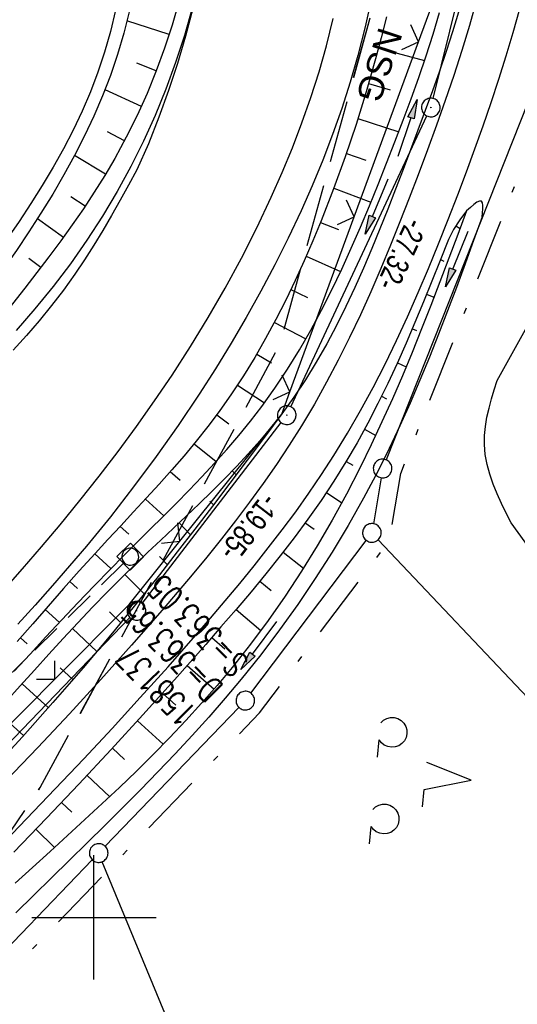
# Model space of a CAD drawing. Extents: x 510579 to 511204, y 466954 to 468018.
# Tile 26 of 48: x 511094 to 511134, y 467193 to 467272. Entities that reach past the tile are written whole.
import ezdxf

# ---------------------------------------------------------------- set-up
doc = ezdxf.new("R2010")
doc.units = 0
doc.header["$LTSCALE"] = 10
doc.header["$MEASUREMENT"] = 0
for name, pattern in [('AUSGEZOGEN', [0]), ('LT00', [0]), ('LT05', [0.7, 0.5, -0.2]), ('LT08', [0.42, 0.2, -0.1, 0.02, -0.1]), ('STRICHLINIE2', [0.375, 0.25, -0.125])]:
    doc.linetypes.add(name, pattern=pattern)
doc.layers.get('0').update_dxf_attribs({"linetype": 'LT00'})
for name, color, linetype in [('--EK_FBR', 1, 'LT00'), ('--EK_Haltung', 7, 'STRICHLINIE2'), ('--EK_Schacht-Text', 5, 'LT00'), ('--EL_DFK_AB_L', 21, 'LT00'), ('--EL_DFK_AB_P', 7, 'LT00'), ('--EL_Haltung', 182, 'STRICHLINIE2'), ('ABSTAND', 8, 'LT00'), ('DFK_AB_L', 21, 'LT00'), ('DFK_AB_P', 7, 'LT00'), ('DFK_GZPKT', 250, 'LT00'), ('DFK_KATASTER', 250, 'LT00'), ('DFK_NUTZUNG', 250, 'LT00'), ('FFH', 61, 'LT05'), ('GEMEINDEGRENZE', 3, 'LT08'), ('NSG', 61, 'LT05'), ('NSG_TEXT', 61, 'LT00'), ('PFEIL', 140, 'AUSGEZOGEN'), ('V100_AFBR_BAB', 250, 'LT00'), ('V100_BOESCH', 250, 'LT00'), ('V100_BOSCHUNG', 250, 'LT00'), ('V100_GRABEN', 250, 'LT00'), ('V100_KA_MULD', 182, 'LT00'), ('V100_LD_MARK', 250, 'LT00'), ('V100_RASTER', 250, 'LT00'), ('V100_ZAUN', 40, 'LT00')]:
    doc.layers.add(name, color=color, linetype=linetype)
doc.styles.add('Beschrift', font='ARIAL.TTF')
doc.styles.add('schachtbeschriftung', font='romans.shx', dxfattribs={"width": 0.75, "height": 2})
doc.styles.get("Standard").update_dxf_attribs({"font": 'ARIAL.TTF'})

# ---------------------------------------------------------------- blocks, each defined once
blk = doc.blocks.new('SYMB7010')
at = {"color": 0, "linetype": 'ByBlock'}
for points in [[(-0.031408, 0.499213), (-0.093728, 0.49134), (-0.15457, 0.475719), (-0.212975, 0.452595), (-0.268021, 0.422333), (-0.31884, 0.385411), (-0.36463, 0.342411), (-0.40467, 0.29401), (-0.438329, 0.240973), (-0.465074, 0.184136), (-0.484486, 0.124395), (-0.496256, 0.062692), (-0.5002, 0)], [(-0.5002, 0), (-0.496256, -0.062692), (-0.484486, -0.124395), (-0.465075, -0.184136), (-0.438329, -0.240973), (-0.404671, -0.29401), (-0.36463, -0.342411), (-0.31884, -0.385411), (-0.268021, -0.422333), (-0.212975, -0.452595), (-0.154571, -0.475719), (-0.093728, -0.49134), (-0.031408, -0.499213), (0.031408, -0.499213)], [(0.5002, 0), (0.496256, 0.062692), (0.484485, 0.124395), (0.465074, 0.184136), (0.438329, 0.240973), (0.40467, 0.29401), (0.36463, 0.342411), (0.31884, 0.385411), (0.268021, 0.422333), (0.212975, 0.452595), (0.15457, 0.475719), (0.093728, 0.49134), (0.031408, 0.499213), (-0.031408, 0.499213)], [(0.031408, -0.499213), (0.093728, -0.491341), (0.15457, -0.475719), (0.212975, -0.452595), (0.268021, -0.422333), (0.31884, -0.385411), (0.36463, -0.342411), (0.404671, -0.294011), (0.438329, -0.240974), (0.465075, -0.184136), (0.484486, -0.124395), (0.496256, -0.062692), (0.500201, 0)]]:
    blk.add_lwpolyline(points, dxfattribs=at)
blk = doc.blocks.new('SYMB0003')
at = {"color": 0, "linetype": 'ByBlock'}
for p, q in [((-0.015712, 0), (0.010166, 0.012015)), ((0, -0.021257), (-0.015712, 0)), ((0.010166, 0.012015), (0, -0.021257))]:
    blk.add_line(p, q, dxfattribs=at)
for points in [[(-0.031395, 0.499013), (-0.093691, 0.491144), (-0.154509, 0.475528), (-0.21289, 0.452414), (-0.267913, 0.422164), (-0.318712, 0.385257), (-0.364484, 0.342274), (-0.404509, 0.293893), (-0.438154, 0.240877), (-0.464888, 0.184062), (-0.484292, 0.124345), (-0.496058, 0.062667), (-0.5, 0)], [(-0.5, 0), (-0.496058, -0.062667), (-0.484292, -0.124345), (-0.464888, -0.184062), (-0.438154, -0.240877), (-0.404509, -0.293893), (-0.364485, -0.342274), (-0.318712, -0.385257), (-0.267914, -0.422164), (-0.21289, -0.452414), (-0.154509, -0.475529), (-0.093691, -0.491144), (-0.031395, -0.499014), (0.031395, -0.499014)], [(0.5, 0), (0.496057, 0.062667), (0.484292, 0.124345), (0.464888, 0.184062), (0.438153, 0.240877), (0.404509, 0.293893), (0.364484, 0.342274), (0.318712, 0.385257), (0.267913, 0.422164), (0.21289, 0.452414), (0.154509, 0.475528), (0.093691, 0.491144), (0.031395, 0.499013), (-0.031395, 0.499013)], [(0.031395, -0.499014), (0.093691, -0.491144), (0.154509, -0.475529), (0.21289, -0.452414), (0.267914, -0.422164), (0.318712, -0.385257), (0.364485, -0.342274), (0.404509, -0.293893), (0.438154, -0.240877), (0.464889, -0.184062), (0.484292, -0.124345), (0.496058, -0.062667), (0.5, 0)]]:
    blk.add_lwpolyline(points, dxfattribs=at)
blk = doc.blocks.new('SYMB7201')
at = {"color": 0, "linetype": 'ByBlock'}
for p, q in [((0, 0.385), (-0.11, 0.015)), ((-0.255, -0.385), (-0.115, -0.385)), ((0.445, -0.385), (0.585, -0.385))]:
    blk.add_line(p, q, dxfattribs=at)
for points in [[(0.25, 0.015), (0.11, 0.015), (0, 0.385)], [(-0.393816, -0.383308), (-0.416239, -0.362945), (-0.432849, -0.337617), (-0.442589, -0.308936), (-0.444836, -0.27873), (-0.439449, -0.248923), (-0.426769, -0.221415), (-0.407606, -0.197958), (-0.38318, -0.180047), (-0.355047, -0.168823), (-0.325, -0.165), (-0.294953, -0.168823), (-0.26682, -0.180047), (-0.242394, -0.197959), (-0.223231, -0.221415), (-0.210551, -0.248923), (-0.205164, -0.27873), (-0.207411, -0.308936), (-0.21715, -0.337617), (-0.233761, -0.362945), (-0.256184, -0.383308)], [(0.306185, -0.383308), (0.283761, -0.362945), (0.267151, -0.337617), (0.257411, -0.308936), (0.255164, -0.27873), (0.260552, -0.248923), (0.273231, -0.221415), (0.292394, -0.197958), (0.31682, -0.180047), (0.344953, -0.168823), (0.375, -0.165), (0.405047, -0.168823), (0.43318, -0.180047), (0.457606, -0.197959), (0.476769, -0.221415), (0.489449, -0.248923), (0.494836, -0.27873), (0.492589, -0.308936), (0.48285, -0.337617), (0.466239, -0.362945), (0.443816, -0.383308)]]:
    blk.add_lwpolyline(points, dxfattribs=at)
blk = doc.blocks.new('Pfreil3')
at = {"layer": 'PFEIL'}
blk.add_hatch(color=256, dxfattribs=at).paths.add_polyline_path([(-1.549, 0.273), (-1.549, -0.273), (0, 0)])
for p, q in [((-1.549, 0), (-4.831, 0)), ((-1.549, -0.273), (-1.549, 0.273)), ((-1.549, 0.273), (0, 0)), ((0, 0), (-1.549, -0.273))]:
    blk.add_line(p, q, dxfattribs=at)
blk = doc.blocks.new('SYMB0024')
at = {"color": 0, "linetype": 'ByBlock'}
for p, q in [((-0.5, 0.5), (0, 0)), ((0, 0), (0.5, 0.5))]:
    blk.add_line(p, q, dxfattribs=at)
blk = doc.blocks.new('SYMB1210')
at = {"color": 0, "linetype": 'ByBlock'}
blk.add_line((0.018815, -0.179014), (0.055623, -0.17119), dxfattribs=at)
for points in [[(-0.2, -0.2), (-0.2, 0.2), (0.2, 0.2), (0.2, -0.2), (-0.2, -0.2)], [(0.018815, 0.179014), (-0.018815, 0.179014), (-0.055623, 0.17119), (-0.09, 0.155885), (-0.120444, 0.133766), (-0.145623, 0.105801), (-0.164438, 0.073213), (-0.176067, 0.037424), (-0.18, 0)], [(-0.18, 0), (-0.176067, -0.037424), (-0.164438, -0.073213), (-0.145623, -0.105801), (-0.120444, -0.133766), (-0.09, -0.155885), (-0.055623, -0.17119), (-0.018815, -0.179014), (0.018815, -0.179014)], [(0.18, 0), (0.176067, 0.037424), (0.164438, 0.073213), (0.145623, 0.105801), (0.120444, 0.133766), (0.09, 0.155885), (0.055623, 0.17119), (0.018815, 0.179014)], [(0.055623, -0.17119), (0.09, -0.155885), (0.120444, -0.133766), (0.145623, -0.105801), (0.164438, -0.073213), (0.176067, -0.037424), (0.18, 0)]]:
    blk.add_lwpolyline(points, dxfattribs=at)

msp = doc.modelspace()

# ---------------------------------------------------------------- linework, layer by layer
at = {"layer": '--EK_FBR'}
for points in [[(511122.309, 467273.927), (511121.802, 467271.609), (511121.219, 467269.31), (511120.605, 467267.176), (511119.927, 467265.062), (511119.189, 467262.968), (511118.394, 467260.894), (511117.546, 467258.841), (511116.649, 467256.81), (511115.623, 467254.631), (511114.545, 467252.477), (511113.418, 467250.349), (511112.243, 467248.246), (511111.024, 467246.169), (511109.762, 467244.116), (511108.461, 467242.089), (511106.761, 467239.56), (511105.003, 467237.072), (511103.188, 467234.626), (511101.318, 467232.222), (511099.395, 467229.862), (511098.042, 467228.263), (511096.667, 467226.682), (511095.274, 467225.118), (511093.865, 467223.567)], [(511107.902, 467273.113), (511107.273, 467270.921), (511106.566, 467268.753), (511105.781, 467266.612), (511104.918, 467264.503), (511103.979, 467262.427), (511102.963, 467260.389), (511101.858, 467258.367), (511100.678, 467256.389), (511099.426, 467254.455), (511098.103, 467252.566), (511096.712, 467250.725), (511095.256, 467248.931), (511093.737, 467247.188)]]:
    msp.add_lwpolyline(points, dxfattribs=at)
at = {"layer": '--EK_Haltung'}
msp.add_line((511102.378, 467228.482), (511067.176, 467194.011), dxfattribs=at)
at = {"layer": '--EL_DFK_AB_L'}
for p, q in [((511127.271, 467265.858), (511131.36, 467282.352)), ((511115.818, 467241.069), (511126.772, 467264.451)), ((511103.867, 467225.245), (511115.043, 467239.795)), ((511102.89, 467224.11), (511070.901, 467190.91))]:
    msp.add_line(p, q, dxfattribs=at)
at = {"layer": '--EL_Haltung'}
msp.add_line((511102.378, 467228.482), (511067.176, 467194.011), dxfattribs=at)
at = {"layer": 'DFK_AB_L'}
for p, q in [((511127.271, 467265.858), (511131.36, 467282.352)), ((511115.818, 467241.069), (511126.772, 467264.451)), ((511103.867, 467225.245), (511115.043, 467239.795)), ((511102.89, 467224.11), (511070.901, 467190.91))]:
    msp.add_line(p, q, dxfattribs=at)
at = {"layer": 'DFK_KATASTER'}
for p, q in [((511135.524, 467267.143), (511123.487, 467236.797)), ((511123.087, 467235.36), (511122.473, 467231.66)), ((511112.622, 467218.029), (511121.898, 467230.321)), ((511122.865, 467230.375), (511141.585, 467210.565)), ((511100.9, 467205.711), (511111.65, 467216.889)), ((511099.861, 467204.629), (511074.69, 467178.431)), ((511112.143, 467176.783), (511100.667, 467204.477))]:
    msp.add_line(p, q, dxfattribs=at)
at = {"layer": 'FFH', "flags": 128}
msp.add_lwpolyline([(511028.436, 466972.995), (511027.597, 467018.053), (511038.224, 467088.667), (511064.683, 467164.599), (511095.678, 467210.445), (511114.923, 467246.008), (511126.116, 467286.457), (511133.421, 467321.796), (511124.57, 467369.412), (511172.757, 467347.673), (511187.373, 467347.944)], dxfattribs=at)
at = {"layer": 'GEMEINDEGRENZE', "ltscale": 2.5, "flags": 128}
msp.add_lwpolyline([(511049, 466973.934), (511042.864, 467071.75), (511045.557, 467102.024), (511049.936, 467123.713), (511055.905, 467143.395), (511064.272, 467161.502), (511075.327, 467176.929), (511101.462, 467204.131), (511113.314, 467216.455), (511123.769, 467230.311), (511124.664, 467235.696), (511137.245, 467267.415), (511140.112, 467282.012), (511141.46, 467305.984), (511137.644, 467322.054), (511135.296, 467327.924), (511128.455, 467343.858), (511142.997, 467349.667), (511146.299, 467350.99), (511162.093, 467343.261), (511183.637, 467332.817), (511188.105, 467331.917)], dxfattribs=at)
at = {"layer": 'NSG', "flags": 128}
msp.add_lwpolyline([(511028.438, 466972.995), (511027.598, 467018.055), (511038.227, 467088.668), (511064.684, 467164.602), (511095.68, 467210.445), (511114.926, 467246.012), (511126.117, 467286.457), (511133.422, 467321.797), (511124.57, 467369.414), (511172.758, 467347.676), (511187.373, 467347.947)], dxfattribs=at)
at = {"layer": 'V100_AFBR_BAB'}
for points in [[(511130.771, 467273.767), (511130.193, 467271.735), (511129.577, 467269.714), (511128.926, 467267.703), (511128.247, 467265.701), (511127.541, 467263.706), (511126.814, 467261.716), (511126.071, 467259.731), (511125.345, 467257.833), (511124.604, 467255.939), (511123.844, 467254.054), (511123.063, 467252.178), (511122.256, 467250.315), (511121.42, 467248.466), (511120.552, 467246.635), (511119.648, 467244.824), (511118.705, 467243.035), (511117.72, 467241.271), (511116.689, 467239.534), (511115.7, 467237.964), (511114.672, 467236.417), (511113.609, 467234.893), (511112.515, 467233.388), (511111.393, 467231.903), (511110.246, 467230.434), (511109.077, 467228.981), (511107.891, 467227.541), (511106.689, 467226.114), (511105.476, 467224.697), (511103.026, 467221.891), (511100.545, 467219.12), (511098.032, 467216.38), (511095.49, 467213.669), (511092.918, 467210.986)], [(511122.309, 467273.927), (511121.802, 467271.609), (511121.219, 467269.31), (511120.605, 467267.176), (511119.927, 467265.062), (511119.189, 467262.968), (511118.394, 467260.894), (511117.546, 467258.841), (511116.649, 467256.81), (511115.623, 467254.631), (511114.545, 467252.477), (511113.418, 467250.349), (511112.243, 467248.246), (511111.024, 467246.169), (511109.762, 467244.116), (511108.461, 467242.089), (511106.761, 467239.56), (511105.003, 467237.072), (511103.188, 467234.626), (511101.318, 467232.222), (511099.395, 467229.862), (511098.042, 467228.263), (511096.667, 467226.682), (511095.274, 467225.118), (511093.865, 467223.567)], [(511092.237, 467205.52), (511094.573, 467207.914), (511096.89, 467210.324), (511099.187, 467212.752), (511101.464, 467215.199), (511103.72, 467217.668), (511105.955, 467220.159), (511108.167, 467222.675), (511109.364, 467224.059), (511110.55, 467225.453), (511111.723, 467226.857), (511112.88, 467228.274), (511114.017, 467229.706), (511115.131, 467231.153), (511116.22, 467232.618), (511117.278, 467234.103), (511118.304, 467235.608), (511119.295, 467237.136), (511120.393, 467238.933), (511121.442, 467240.759), (511122.447, 467242.613), (511123.409, 467244.491), (511124.332, 467246.391), (511125.221, 467248.31), (511126.078, 467250.246), (511126.906, 467252.196), (511127.71, 467254.158), (511128.492, 467256.128), (511129.256, 467258.105), (511129.955, 467259.955), (511130.638, 467261.809), (511131.303, 467263.668), (511131.946, 467265.533), (511132.564, 467267.405), (511133.155, 467269.284), (511133.716, 467271.173), (511134.243, 467273.07)], [(511107.902, 467273.113), (511107.273, 467270.921), (511106.566, 467268.753), (511105.781, 467266.612), (511104.918, 467264.503), (511103.979, 467262.427), (511102.963, 467260.389), (511101.858, 467258.367), (511100.678, 467256.389), (511099.426, 467254.455), (511098.103, 467252.566), (511096.712, 467250.725), (511095.256, 467248.931), (511093.737, 467247.188)]]:
    msp.add_lwpolyline(points, dxfattribs=at)
at = {"layer": 'V100_BOESCH'}
for points in [[(511106.824, 467273.645), (511106.285, 467271.765), (511105.678, 467269.906), (511105.006, 467268.07), (511104.268, 467266.262), (511103.465, 467264.483), (511102.599, 467262.737), (511101.67, 467261.027), (511100.867, 467259.66), (511100.028, 467258.317), (511099.155, 467256.994), (511098.253, 467255.689), (511097.327, 467254.399), (511096.381, 467253.123), (511095.418, 467251.856), (511094.442, 467250.598), (511093.459, 467249.345), (511092.471, 467248.094), (511091.711, 467247.408), (511090.907, 467246.774), (511090.061, 467246.196), (511089.179, 467245.676), (511088.264, 467245.216), (511087.32, 467244.819)], [(511123.519, 467272.433), (511123.094, 467270.734), (511122.644, 467269.044), (511121.887, 467266.396), (511121.074, 467263.771), (511120.201, 467261.168), (511119.267, 467258.584), (511118.269, 467256.02), (511117.604, 467254.407), (511116.91, 467252.803), (511116.185, 467251.213), (511115.427, 467249.638), (511114.634, 467248.082), (511113.805, 467246.547), (511112.935, 467245.037), (511112.025, 467243.555), (511111.07, 467242.103), (511110.07, 467240.685), (511109.16, 467239.477), (511108.217, 467238.293), (511107.247, 467237.129), (511106.255, 467235.983), (511105.245, 467234.851), (511104.221, 467233.728), (511103.189, 467232.612), (511102.153, 467231.499), (511101.117, 467230.385), (511100.087, 467229.267), (511098.817, 467227.866), (511097.56, 467226.455), (511096.312, 467225.037), (511095.072, 467223.614), (511093.836, 467222.188)], [(511154.244, 467203.159), (511133.534, 467231.717), (511133.147, 467232.498), (511132.772, 467233.279), (511132.419, 467234.061), (511132.1, 467234.846), (511131.826, 467235.634), (511131.609, 467236.425), (511131.459, 467237.221), (511131.389, 467238.022), (511131.4, 467238.749), (511131.474, 467239.481), (511131.6, 467240.216), (511131.769, 467240.954), (511131.969, 467241.694), (511132.19, 467242.435), (511132.422, 467243.177), (511145.631, 467266.953)], [(511129.965, 467256.83), (511129.407, 467256.106), (511128.919, 467255.332), (511128.507, 467254.516), (511127.843, 467252.84), (511127.175, 467251.166), (511126.498, 467249.498), (511125.809, 467247.837), (511125.102, 467246.186), (511124.374, 467244.547), (511123.62, 467242.924), (511122.837, 467241.318), (511122.019, 467239.732), (511121.163, 467238.168), (511120.264, 467236.63), (511119.287, 467235.068), (511118.264, 467233.532), (511117.201, 467232.022), (511116.1, 467230.534), (511114.968, 467229.067), (511113.809, 467227.617), (511112.627, 467226.183), (511111.427, 467224.763), (511110.213, 467223.354), (511108.991, 467221.953), (511106.471, 467219.105), (511103.931, 467216.284), (511101.371, 467213.488), (511098.788, 467210.716), (511096.182, 467207.968), (511093.551, 467205.242)], [(511115.094, 467240.483), (511113.707, 467238.624), (511112.317, 467236.767), (511110.923, 467234.912), (511109.523, 467233.062), (511108.115, 467231.219), (511106.697, 467229.384), (511105.266, 467227.558), (511103.82, 467225.743), (511101.49, 467222.887), (511099.118, 467220.064), (511096.703, 467217.278), (511094.244, 467214.529), (511091.742, 467211.821)]]:
    msp.add_lwpolyline(points, dxfattribs=at)
at = {"layer": 'V100_BOSCHUNG'}
for p, q in [((511106.043, 467270.997), (511102.651, 467272.095)), ((511122.876, 467269.904), (511126.582, 467268.927)), ((511105.008, 467268.079), (511103.437, 467268.689)), ((511122.084, 467267.065), (511123.83, 467266.553)), ((511103.809, 467265.224), (511100.888, 467266.56)), ((511121.222, 467264.238), (511124.512, 467263.186)), ((511102.45, 467262.454), (511101.093, 467263.168)), ((511120.292, 467261.431), (511121.85, 467260.891)), ((511100.938, 467259.778), (511098.431, 467261.263)), ((511119.29, 467258.647), (511122.271, 467257.53)), ((511099.285, 467257.188), (511098.142, 467257.948)), ((511097.538, 467254.689), (511095.449, 467256.191)), ((511118.216, 467255.889), (511119.652, 467255.31)), ((511129.087, 467255.616), (511129.434, 467255.404)), ((511095.724, 467252.257), (511094.766, 467252.985)), ((511117.071, 467253.169), (511119.834, 467251.955)), ((511127.87, 467252.906), (511128.137, 467252.784)), ((511115.84, 467250.485), (511117.166, 467249.853)), ((511126.748, 467250.109), (511127.341, 467249.872)), ((511114.514, 467247.854), (511117.039, 467246.538)), ((511125.6, 467247.345), (511125.921, 467247.209)), ((511113.087, 467245.295), (511114.27, 467244.606)), ((511124.401, 467244.606), (511125.102, 467244.286)), ((511111.544, 467242.813), (511113.717, 467241.387)), ((511123.128, 467241.906), (511123.52, 467241.711)), ((511109.869, 467240.413), (511110.848, 467239.692)), ((511115.05, 467240.426), (511115.051, 467240.426)), ((511121.763, 467239.255), (511122.659, 467238.765)), ((511108.055, 467238.095), (511109.822, 467236.67)), ((511113.204, 467238.064), (511113.255, 467238.02)), ((511120.289, 467236.671), (511120.81, 467236.355)), ((511106.136, 467235.848), (511106.936, 467235.15)), ((511111.124, 467235.906), (511111.442, 467235.602)), ((511104.142, 467233.642), (511105.613, 467232.299)), ((511118.694, 467234.166), (511119.921, 467233.344)), ((511109.308, 467233.483), (511109.609, 467233.175)), ((511102.105, 467231.447), (511102.793, 467230.812)), ((511106.84, 467231.722), (511107.758, 467230.755)), ((511116.992, 467231.736), (511117.707, 467231.211)), ((511100.064, 467229.242), (511101.366, 467228.053)), ((511105.277, 467229.014), (511105.9, 467228.364)), ((511115.2, 467229.363), (511116.839, 467228.083)), ((511102.479, 467227.573), (511104.034, 467226.01)), ((511098.048, 467227.006), (511098.667, 467226.455)), ((511113.338, 467227.042), (511114.255, 467226.291)), ((511096.062, 467224.751), (511097.228, 467223.725)), ((511101.251, 467224.558), (511102.149, 467223.686)), ((511111.423, 467224.759), (511113.419, 467223.068)), ((511098.277, 467223.237), (511100.241, 467221.391)), ((511094.091, 467222.483), (511094.639, 467222.007)), ((511109.47, 467222.5), (511110.525, 467221.586)), ((511107.497, 467220.26), (511109.652, 467218.353)), ((511097.271, 467220.067), (511098.305, 467219.116)), ((511094.22, 467218.787), (511096.335, 467216.862)), ((511105.505, 467218.027), (511106.577, 467217.069)), ((511093.272, 467215.593), (511094.333, 467214.628)), ((511103.503, 467215.813), (511105.569, 467213.927)), ((511101.481, 467213.607), (511102.46, 467212.704)), ((511099.448, 467211.42), (511101.261, 467209.711)), ((511097.396, 467209.242), (511098.227, 467208.45)), ((511095.328, 467207.078), (511096.835, 467205.625))]:
    msp.add_line(p, q, dxfattribs=at)
at = {"layer": 'V100_GRABEN'}
for points in [[(511101.729, 467272.972), (511101.325, 467271.258), (511100.847, 467269.572), (511100.313, 467267.972), (511099.711, 467266.399), (511099.045, 467264.85), (511098.321, 467263.323), (511097.542, 467261.818), (511096.714, 467260.332), (511095.84, 467258.863), (511094.926, 467257.41), (511093.975, 467255.97), (511092.993, 467254.543), (511091.983, 467253.127), (511090.951, 467251.719), (511089.901, 467250.318), (511088.837, 467248.923), (511087.764, 467247.53), (511086.686, 467246.14)], [(511102.827, 467272.84), (511102.395, 467271.1), (511101.893, 467269.385), (511101.325, 467267.711), (511100.69, 467266.064), (511099.994, 467264.442), (511099.24, 467262.844), (511098.433, 467261.266), (511097.577, 467259.709), (511096.678, 467258.169), (511095.738, 467256.645), (511094.763, 467255.136), (511093.757, 467253.639), (511092.725, 467252.152), (511091.67, 467250.675), (511090.598, 467249.205), (511089.513, 467247.74), (511088.419, 467246.279), (511087.32, 467244.819)], [(511129.299, 467272.808), (511128.817, 467271.214), (511128.307, 467269.627), (511127.772, 467268.043), (511127.215, 467266.464), (511126.642, 467264.886), (511126.054, 467263.31), (511125.457, 467261.733), (511124.853, 467260.155), (511124.239, 467258.56), (511123.617, 467256.965), (511122.985, 467255.374), (511122.337, 467253.792), (511121.668, 467252.221), (511120.976, 467250.664), (511120.255, 467249.127), (511119.501, 467247.611), (511118.711, 467246.12), (511117.879, 467244.659), (511117.002, 467243.23), (511116.075, 467241.837), (511115.094, 467240.483), (511114.233, 467239.388), (511113.337, 467238.318), (511112.408, 467237.273), (511111.451, 467236.247), (511110.471, 467235.239), (511109.472, 467234.244), (511108.458, 467233.26), (511107.434, 467232.283), (511106.403, 467231.311), (511105.37, 467230.339), (511104.339, 467229.365), (511103.314, 467228.385), (511102.3, 467227.397), (511101.081, 467226.175), (511099.881, 467224.938), (511098.698, 467223.688), (511097.527, 467222.428), (511096.366, 467221.16), (511095.213, 467219.888), (511094.063, 467218.612), (511092.914, 467217.337)], [(511093.582, 467219.8), (511094.857, 467221.176), (511096.134, 467222.552), (511097.416, 467223.926), (511098.705, 467225.295), (511100.005, 467226.655), (511101.319, 467228.006), (511102.371, 467229.068), (511103.43, 467230.126), (511104.492, 467231.181), (511105.552, 467232.237), (511106.606, 467233.297), (511107.651, 467234.364), (511108.682, 467235.441), (511109.696, 467236.531), (511110.687, 467237.637), (511111.653, 467238.762), (511112.589, 467239.909), (511113.491, 467241.08), (511114.551, 467242.561), (511115.557, 467244.08), (511116.514, 467245.635), (511117.425, 467247.222), (511118.294, 467248.837), (511119.124, 467250.478), (511119.921, 467252.141), (511120.688, 467253.822), (511121.428, 467255.517), (511122.146, 467257.225), (511122.845, 467258.94), (511123.53, 467260.66), (511124.202, 467262.38), (511124.86, 467264.103), (511125.499, 467265.829), (511126.115, 467267.559), (511126.704, 467269.295), (511127.262, 467271.037), (511127.785, 467272.787)], [(511131.212, 467256.333), (511131.248, 467256.671), (511131.272, 467256.988), (511131.273, 467257.261), (511131.24, 467257.469), (511131.162, 467257.589), (511131.01, 467257.604), (511130.799, 467257.507), (511130.545, 467257.327), (511130.263, 467257.093), (511129.965, 467256.83)], [(511129.965, 467256.83), (511129.254, 467254.923), (511128.539, 467253.017), (511127.818, 467251.114), (511127.086, 467249.216), (511126.341, 467247.323), (511125.579, 467245.438), (511124.797, 467243.561), (511123.991, 467241.695), (511123.158, 467239.84), (511122.295, 467237.998), (511121.398, 467236.17), (511120.299, 467234.046), (511119.147, 467231.947), (511117.943, 467229.878), (511116.686, 467227.841), (511115.375, 467225.84), (511114.009, 467223.879), (511112.588, 467221.96), (511111.111, 467220.089), (511109.899, 467218.638), (511108.654, 467217.217), (511107.379, 467215.821), (511106.078, 467214.45), (511104.752, 467213.099), (511103.406, 467211.767), (511102.042, 467210.451), (511100.663, 467209.148), (511099.273, 467207.856), (511097.873, 467206.571), (511096.467, 467205.292), (511095.059, 467204.015), (511093.65, 467202.738)], [(511131.212, 467256.333), (511130.527, 467254.442), (511129.838, 467252.554), (511129.141, 467250.668), (511128.433, 467248.788), (511127.71, 467246.915), (511126.969, 467245.05), (511126.205, 467243.196), (511125.414, 467241.354), (511124.594, 467239.526), (511123.74, 467237.713), (511122.848, 467235.917), (511121.677, 467233.701), (511120.444, 467231.515), (511119.15, 467229.363), (511117.797, 467227.246), (511116.388, 467225.165), (511114.925, 467223.123), (511113.409, 467221.121), (511111.842, 467219.161), (511110.552, 467217.621), (511109.234, 467216.107), (511107.89, 467214.615), (511106.525, 467213.144), (511105.139, 467211.69), (511103.738, 467210.251), (511102.323, 467208.824), (511100.898, 467207.407), (511099.465, 467205.997), (511098.028, 467204.591), (511096.589, 467203.187), (511095.152, 467201.782), (511093.719, 467200.373)]]:
    msp.add_lwpolyline(points, dxfattribs=at)
at = {"layer": 'V100_LD_MARK'}
for points in [[(511107.942, 467273.092), (511107.363, 467270.875), (511106.716, 467268.677), (511106.001, 467266.5), (511105.22, 467264.346), (511104.372, 467262.218), (511103.459, 467260.116), (511102.786, 467258.891), (511102.108, 467257.669), (511101.419, 467256.454), (511100.716, 467255.249), (511099.993, 467254.058), (511099.246, 467252.883), (511098.468, 467251.729), (511097.549, 467250.452), (511096.589, 467249.203), (511095.592, 467247.981), (511094.562, 467246.784), (511093.502, 467245.612)], [(511092.722, 467226.279), (511094.263, 467228.029), (511095.785, 467229.796), (511097.286, 467231.581), (511098.87, 467233.52), (511100.423, 467235.484), (511101.944, 467237.474), (511103.428, 467239.49), (511104.873, 467241.535), (511106.277, 467243.609), (511107.759, 467245.907), (511109.184, 467248.24), (511110.55, 467250.609), (511111.854, 467253.013), (511113.092, 467255.451), (511114.26, 467257.924), (511115.131, 467259.9), (511115.954, 467261.896), (511116.724, 467263.913), (511117.439, 467265.95), (511118.095, 467268.006), (511118.689, 467270.081), (511119.246, 467272.294)]]:
    msp.add_lwpolyline(points, dxfattribs=at)
at = {"layer": 'V100_RASTER'}
for p, q in [((511100.001, 467195), (511100.001, 467205)), ((511095.002, 467200), (511105.002, 467200))]:
    msp.add_line(p, q, dxfattribs=at)
at = {"layer": 'V100_ZAUN'}
for p, q in [((511120.932, 467256.342), (511126.103, 467270.423)), ((511115.761, 467242.262), (511120.932, 467256.342)), ((511086.293, 467208.506), (511096.859, 467219.152))]:
    msp.add_line(p, q, dxfattribs=at)
for points in [[(511126.103, 467270.423), (511128.295, 467276.391), (511129.131, 467284.993)], [(511106.911, 467230.258), (511115.105, 467240.477), (511115.761, 467242.262)], [(511096.859, 467219.152), (511102.826, 467225.165), (511106.911, 467230.258)]]:
    msp.add_lwpolyline(points, dxfattribs=at)

# ---------------------------------------------------------------- block references
at = {"layer": '--EL_DFK_AB_P', "xscale": 1.500000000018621, "yscale": 1.5, "zscale": 1.5, "rotation": 264.7377099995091}
for p in [(511127.09, 467265.13), (511115.5, 467240.39), (511103.41, 467224.65)]:
    msp.add_blockref('SYMB0003', p, dxfattribs=at)
at = {"layer": 'DFK_AB_P', "xscale": 1.500000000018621, "yscale": 1.5, "zscale": 1.5, "rotation": 264.7377099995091}
for p in [(511127.09, 467265.13), (511115.5, 467240.39), (511103.41, 467224.65)]:
    msp.add_blockref('SYMB0003', p, dxfattribs=at)
at = {"layer": 'DFK_GZPKT', "xscale": 1.500000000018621, "yscale": 1.5, "zscale": 1.5, "rotation": 264.7377099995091}
for p in [(511123.21, 467236.1), (511122.35, 467230.92), (511112.17, 467217.43), (511100.38, 467205.17)]:
    msp.add_blockref('SYMB7010', p, dxfattribs=at)
at = {"layer": 'DFK_NUTZUNG', "xscale": 10.00000000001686, "yscale": 10, "zscale": 10, "rotation": 264.7377100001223}
msp.add_blockref('SYMB7201', (511126.509, 467211.38), dxfattribs=at)
at = {"layer": 'PFEIL'}
for p, rotation in [((511125.984, 467265.773), 71.1096514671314), ((511121.793, 467254.94), 247.2390524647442), ((511128.267, 467250.71), 247.7576188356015), ((511111.818, 467219.936), 233.1780870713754)]:
    msp.add_blockref('Pfreil3', p, dxfattribs=dict(at, rotation=rotation))
at = {"layer": 'V100_KA_MULD', "xscale": 3.800000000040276, "yscale": 3.79999999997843, "zscale": 3.8, "rotation": 224.5041036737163}
msp.add_blockref('SYMB1210', (511102.914, 467229.007), dxfattribs=at)
at = {"layer": 'V100_ZAUN', "yscale": 2.099999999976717, "zscale": 2.1}
for p, xscale, rotation in [((511126.103, 467270.423), 2.099999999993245, 69.83468000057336), ((511120.932, 467256.342), 2.099999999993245, 69.83468000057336), ((511115.761, 467242.262), 2.099999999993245, 69.83468000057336), ((511106.911, 467230.258), 2.099999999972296, 51.27518000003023), ((511096.859, 467219.152), 2.100000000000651, 45.21608000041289)]:
    msp.add_blockref('SYMB0024', p, dxfattribs=dict(at, xscale=xscale, rotation=rotation))

# ---------------------------------------------------------------- texts
at = {"layer": '--EK_Schacht-Text', "style": 'schachtbeschriftung', "width": 0.75}
for s, p in [('S=363.05', (511112.541, 467220.576)), ('D=363.65', (511110.484, 467218.561)), ('158137', (511108.426, 467216.546))]:
    msp.add_text(s, height=2, rotation=-225.60075, dxfattribs=at).set_placement(p)
at = {"layer": 'ABSTAND', "width": 0.75}
for s, rotation, p in [(' -27.32-', -115.1029, (511125.437, 467256.835)), (' -19.85-', -127.52939, (511113.952, 467234.666))]:
    msp.add_text(s, height=1.8, rotation=rotation, dxfattribs=at).set_placement(p)
at = {"layer": 'NSG_TEXT', "insert": (511122.907, 467271.719), "char_height": 2, "attachment_point": 7, "rotation": 251.81793, "style": 'Beschrift'}
msp.add_mtext('NSG', dxfattribs=at)

doc.saveas('drawing.dxf')
